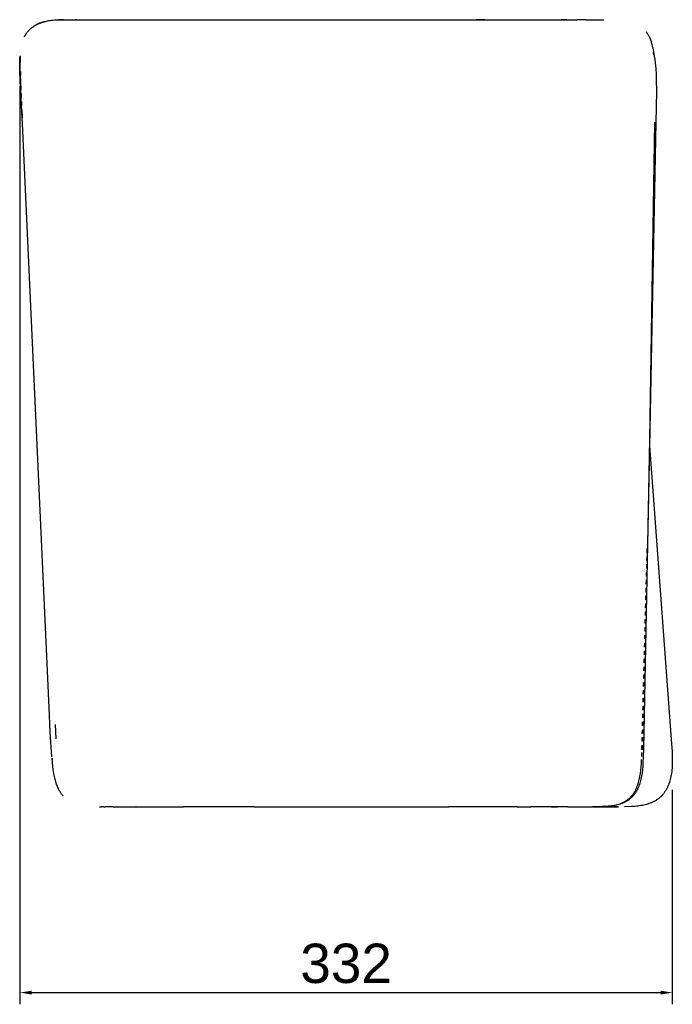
# Model space of a CAD drawing. Header units: millimetres. Extents: x -117 to 820, y 1734 to 2690.
# Tile 2 of 3: x 488 to 820, y 1734 to 2234. Entities that reach past the tile are written whole.
import ezdxf

# ---------------------------------------------------------------- set-up
doc = ezdxf.new("R2010")
doc.units = ezdxf.units.MM
doc.linetypes.add('Hidden', pattern=[4, 2, -2])
doc.layers.add('Make2D$Dim', color=7, linetype='Continuous', lineweight=13, true_color=0x0000bf)
doc.layers.add('Make2D$Hidden$Curves', color=7, linetype='Hidden', true_color=0x8c8c8c)
doc.layers.add('Make2D$Visible$Curves', color=7, linetype='Continuous', true_color=0x000000)
doc.styles.add('Millimeter Medium', font='Arial.ttf')
doc.dimstyles.new('Millimeter Medium', dxfattribs={"dimscale": 10, "dimtxt": 2, "dimasz": 0.594, "dimexe": 0.594, "dimexo": 1.485, "dimgap": 0.4752, "dimtad": 1, "dimtoh": 1, "dimdec": 0, "dimzin": 12, "dimdsep": 46, "dimtxsty": 'Millimeter Medium', "dimcen": 0.297, "dimadec": 1, "dimazin": 1, "dimtfac": 1, "dimtdec": 4, "dimtix": 1, "dimtofl": 0, "dimtmove": 1, "dimatfit": 3, "dimfxl": 0.594, "dimtolj": 1, "dimtzin": 1, "dimarcsym": 0})

# ---------------------------------------------------------------- blocks, each defined once
blk = doc.blocks.new('*D2')
at = {"layer": 'Defpoints', "color": 0}
for p in [(488.59, 2215.11), (820.37, 1857.53), (820.37, 1739.55)]:
    blk.add_point(p, dxfattribs=at)
at = {"layer": 'Make2D$Dim', "color": 0, "lineweight": -2}
for p, q in [((488.59, 2200.26), (488.59, 1733.61)), ((820.37, 1842.68), (820.37, 1733.61)), ((494.53, 1739.55), (814.43, 1739.55))]:
    blk.add_line(p, q, dxfattribs=at)
at = {"layer": 'Make2D$Dim', "color": 0}
for points in [[(494.53, 1740.54), (494.53, 1738.56), (488.59, 1739.55)], [(814.43, 1738.56), (814.43, 1740.54), (820.37, 1739.55)]]:
    blk.add_solid(points, dxfattribs=at)
at = {"layer": 'Make2D$Dim', "color": 0, "insert": (654.48, 1754.3), "char_height": 20, "attachment_point": 5, "style": 'Millimeter Medium'}
blk.add_mtext('\\A1;332', dxfattribs=at)

msp = doc.modelspace()

# ---------------------------------------------------------------- linework, layer by layer
at = {"layer": 'Make2D$Hidden$Curves', "color": 18, "lineweight": -3, "true_color": 0x000000}
for p, q in [((517.52, 2234), (516.8, 2234)), ((488.67, 2213.26), (488.62, 2210.93)), ((488.78, 2215.58), (488.67, 2213.26)), ((488.62, 2210.93), (488.63, 2208.61)), ((488.63, 2208.61), (488.72, 2206.28)), ((488.83, 2207.71), (488.85, 2204.07)), ((488.83, 2207.71), (488.83, 2207.71)), ((488.73, 2206.01), (488.77, 2204.95)), ((488.85, 2204.07), (488.98, 2200.43)), ((489.57, 2187.68), (488.86, 2203.83)), ((488.99, 2200.44), (489.47, 2189.88)), ((804.88, 1863.16), (807.67, 1967.28)), ((805.49, 1863.3), (807.67, 1967.27)), ((804.79, 1859.53), (804.88, 1863.16)), ((804.88, 1863.16), (805.49, 1863.3)), ((804.62, 1855.97), (804.79, 1859.53)), ((804.13, 1850.94), (804.34, 1852.57)), ((804.34, 1852.57), (804.5, 1854.25)), ((804.5, 1854.25), (804.62, 1855.97)), ((803.22, 1846.43), (803.4, 1847.14)), ((803.4, 1847.14), (803.58, 1847.87)), ((803.58, 1847.87), (803.74, 1848.61)), ((803.74, 1848.61), (803.88, 1849.37)), ((803.88, 1849.37), (804.01, 1850.15)), ((804.01, 1850.15), (804.13, 1850.94)), ((801.14, 1841.46), (801.3, 1841.73)), ((801.3, 1841.73), (801.46, 1842.01)), ((801.46, 1842.01), (801.61, 1842.29)), ((801.61, 1842.29), (801.76, 1842.58)), ((801.76, 1842.58), (801.9, 1842.87)), ((801.9, 1842.87), (802.04, 1843.17)), ((802.04, 1843.17), (802.31, 1843.79)), ((802.31, 1843.79), (802.56, 1844.42)), ((802.56, 1844.42), (802.8, 1845.07)), ((802.8, 1845.07), (803.01, 1845.74)), ((803.01, 1845.74), (803.22, 1846.43)), ((795.97, 1836.5), (796.24, 1836.64)), ((796.24, 1836.64), (796.5, 1836.8)), ((796.5, 1836.8), (796.75, 1836.95)), ((796.75, 1836.95), (797.01, 1837.11)), ((797.01, 1837.11), (797.25, 1837.28)), ((797.25, 1837.28), (797.5, 1837.45)), ((797.5, 1837.45), (797.74, 1837.63)), ((797.74, 1837.63), (797.97, 1837.81)), ((797.97, 1837.81), (798.2, 1838)), ((798.2, 1838), (798.43, 1838.19)), ((798.43, 1838.19), (798.65, 1838.39)), ((798.65, 1838.39), (798.87, 1838.6)), ((798.87, 1838.6), (799.08, 1838.81)), ((799.08, 1838.81), (799.29, 1839.02)), ((799.29, 1839.02), (799.5, 1839.24)), ((799.5, 1839.24), (799.7, 1839.47)), ((799.7, 1839.47), (799.89, 1839.7)), ((799.89, 1839.7), (800.08, 1839.93)), ((800.08, 1839.93), (800.27, 1840.17)), ((800.27, 1840.17), (800.45, 1840.42)), ((800.45, 1840.42), (800.63, 1840.67)), ((800.63, 1840.67), (800.81, 1840.93)), ((800.81, 1840.93), (800.98, 1841.19)), ((800.98, 1841.19), (801.14, 1841.46)), ((785.61, 1834.11), (787.07, 1834.2)), ((787.07, 1834.2), (787.79, 1834.27)), ((787.79, 1834.27), (788.49, 1834.35)), ((788.49, 1834.35), (789.19, 1834.44)), ((789.19, 1834.44), (789.87, 1834.54)), ((789.87, 1834.54), (790.55, 1834.66)), ((790.55, 1834.66), (791.21, 1834.8)), ((791.21, 1834.8), (791.85, 1834.95)), ((791.85, 1834.95), (792.49, 1835.11)), ((792.49, 1835.11), (793.1, 1835.3)), ((793.1, 1835.3), (793.71, 1835.5)), ((793.71, 1835.5), (794.01, 1835.61)), ((794.01, 1835.61), (794.3, 1835.72)), ((794.3, 1835.72), (794.59, 1835.84)), ((794.59, 1835.84), (794.87, 1835.96)), ((794.87, 1835.96), (795.15, 1836.09)), ((795.15, 1836.09), (795.43, 1836.22)), ((795.43, 1836.22), (795.7, 1836.36)), ((795.7, 1836.36), (795.97, 1836.5))]:
    msp.add_line(p, q, dxfattribs=at)
at = {"layer": 'Make2D$Visible$Curves', "color": 18, "lineweight": -3, "true_color": 0x000000}
for p, q in [((497.55, 2231.76), (497.96, 2231.95)), ((498.09, 2231.97), (497.58, 2231.75)), ((497.96, 2231.95), (498.38, 2232.13)), ((498.6, 2232.18), (498.09, 2231.97)), ((498.38, 2232.13), (498.83, 2232.31)), ((499.12, 2232.37), (498.6, 2232.18)), ((498.83, 2232.31), (499.3, 2232.48)), ((499.64, 2232.54), (499.12, 2232.37)), ((499.3, 2232.48), (499.79, 2232.65)), ((500.21, 2232.71), (499.64, 2232.54)), ((499.79, 2232.65), (500.37, 2232.84)), ((500.78, 2232.87), (500.21, 2232.71)), ((500.37, 2232.84), (500.96, 2233.01)), ((501.36, 2233.01), (500.78, 2232.87)), ((500.96, 2233.01), (501.57, 2233.16)), ((501.94, 2233.14), (501.36, 2233.01)), ((501.57, 2233.16), (502.19, 2233.31)), ((502.52, 2233.26), (501.94, 2233.14)), ((502.19, 2233.31), (502.81, 2233.43)), ((503.11, 2233.36), (502.52, 2233.26)), ((502.81, 2233.43), (503.45, 2233.55)), ((504.28, 2233.54), (503.11, 2233.36)), ((503.45, 2233.55), (504.08, 2233.65)), ((504.08, 2233.65), (504.72, 2233.74)), ((505.58, 2233.69), (504.28, 2233.54)), ((504.72, 2233.74), (505.55, 2233.83)), ((505.55, 2233.83), (506.13, 2233.88)), ((506.88, 2233.8), (505.58, 2233.69)), ((506.13, 2233.88), (506.74, 2233.92)), ((506.74, 2233.92), (507.99, 2233.99)), ((508.18, 2233.88), (506.88, 2233.8)), ((507.99, 2233.99), (509.23, 2234.02)), ((510.84, 2233.97), (508.18, 2233.88)), ((509.23, 2234.02), (516.8, 2234)), ((512.78, 2233.99), (513.24, 2234)), ((513.6, 2234), (514.99, 2234)), ((516.8, 2234), (517.93, 2234)), ((517.93, 2234), (518.16, 2234)), ((518.16, 2234), (518.61, 2234)), ((518.61, 2234), (526.85, 2234)), ((526.85, 2234), (540, 2234)), ((540, 2234), (567.34, 2234)), ((567.34, 2234), (584.49, 2234)), ((584.49, 2234), (600.38, 2234)), ((600.38, 2234), (632.57, 2234)), ((632.57, 2234), (680.78, 2234)), ((680.78, 2234), (708.42, 2234)), ((708.42, 2234), (711.99, 2234)), ((711.99, 2234), (720.68, 2234)), ((720.68, 2234), (724.95, 2234)), ((724.95, 2234), (720.68, 2234)), ((724.95, 2234), (740.7, 2234)), ((740.7, 2234), (758.85, 2234)), ((758.85, 2234), (761.85, 2234)), ((761.85, 2234), (771.87, 2234)), ((766.79, 2233.98), (763.8, 2234)), ((765.34, 2234), (766.79, 2233.98)), ((772.09, 2234), (771.87, 2234)), ((776.62, 2234), (772.09, 2234)), ((776.62, 2234), (776.64, 2234)), ((776.64, 2234), (777.53, 2234)), ((777.53, 2234), (784.73, 2234)), ((784.73, 2234), (785.62, 2234)), ((491.6, 2226.56), (491.85, 2226.94)), ((491.85, 2226.94), (492.11, 2227.31)), ((492.11, 2227.31), (492.37, 2227.68)), ((492.37, 2227.68), (492.65, 2228.03)), ((492.65, 2228.03), (492.86, 2228.27)), ((492.86, 2228.27), (493.06, 2228.5)), ((493.06, 2228.5), (493.27, 2228.72)), ((493.27, 2228.72), (493.47, 2228.94)), ((493.47, 2228.94), (493.69, 2229.15)), ((493.69, 2229.15), (493.9, 2229.35)), ((493.9, 2229.35), (494.12, 2229.54)), ((494.12, 2229.54), (494.34, 2229.74)), ((494.34, 2229.74), (494.51, 2229.87)), ((494.51, 2229.87), (494.69, 2230.01)), ((494.69, 2230.01), (495.06, 2230.29)), ((495.06, 2230.29), (495.43, 2230.55)), ((495.43, 2230.55), (495.76, 2230.77)), ((495.72, 2230.74), (495.44, 2230.56)), ((495.94, 2230.88), (495.72, 2230.74)), ((495.76, 2230.77), (496.06, 2230.96)), ((496.16, 2231.01), (495.94, 2230.88)), ((496.06, 2230.96), (496.43, 2231.17)), ((496.64, 2231.28), (496.16, 2231.01)), ((496.43, 2231.17), (496.79, 2231.38)), ((497.12, 2231.53), (496.64, 2231.28)), ((496.79, 2231.38), (497.17, 2231.57)), ((497.36, 2231.65), (497.12, 2231.53)), ((497.17, 2231.57), (497.55, 2231.76)), ((497.58, 2231.75), (497.36, 2231.65)), ((807.15, 2227.84), (807.28, 2227.65)), ((807.28, 2227.65), (807.41, 2227.46)), ((807.41, 2227.46), (807.66, 2227.07)), ((807.66, 2227.07), (807.9, 2226.66)), ((490.94, 2225.38), (491.15, 2225.78)), ((491.15, 2225.78), (491.37, 2226.17)), ((491.37, 2226.17), (491.6, 2226.56)), ((807.9, 2226.66), (808.12, 2226.26)), ((808.12, 2226.26), (808.34, 2225.85)), ((808.34, 2225.85), (808.53, 2225.46)), ((808.53, 2225.46), (808.71, 2225.07)), ((808.71, 2225.07), (808.87, 2224.7)), ((808.87, 2224.7), (809.07, 2224.22)), ((809.07, 2224.22), (809.23, 2223.79)), ((809.23, 2223.79), (809.39, 2223.36)), ((809.39, 2223.36), (809.54, 2222.93)), ((809.54, 2222.93), (809.68, 2222.49)), ((809.68, 2222.49), (809.81, 2222.04)), ((809.81, 2222.04), (809.94, 2221.58)), ((809.94, 2221.58), (810.19, 2220.6)), ((810.19, 2220.6), (810.42, 2219.6)), ((810.42, 2219.6), (810.6, 2218.68)), ((810.6, 2218.68), (810.76, 2217.75)), ((810.76, 2217.75), (810.97, 2216.37)), ((810.8, 2217.4), (811.16, 2215.46)), ((811, 2216.16), (810.8, 2217.4)), ((488.51, 2213.38), (488.48, 2211.64)), ((488.48, 2209.59), (488.49, 2212.35)), ((488.49, 2212.35), (488.59, 2215.11)), ((488.59, 2215.11), (488.51, 2213.38)), ((810.97, 2216.37), (811, 2216.16)), ((811.16, 2215.46), (811.43, 2213.8)), ((811.43, 2213.8), (811.64, 2212.16)), ((811.64, 2212.16), (811.81, 2210.58)), ((488.48, 2211.64), (488.49, 2209.91)), ((488.55, 2206.83), (488.48, 2209.59)), ((488.7, 2204.07), (488.55, 2206.83)), ((811.81, 2210.58), (811.93, 2209.02)), ((811.93, 2209.02), (812.08, 2206.38)), ((488.93, 2199.64), (488.7, 2204.07)), ((488.72, 2206.01), (488.73, 2206.28)), ((488.73, 2206.01), (488.78, 2203)), ((488.77, 2204.95), (488.78, 2204.79)), ((489.77, 2184.17), (488.78, 2203)), ((488.78, 2203), (488.86, 2201.02)), ((812.08, 2206.38), (812.18, 2203.67)), ((812.18, 2203.67), (812.26, 2197.37)), ((488.86, 2201.03), (488.93, 2199.59)), ((488.93, 2199.59), (488.93, 2199.64)), ((812.26, 2197.37), (812, 2181.87)), ((489.55, 2188.17), (489.77, 2184.17)), ((489.88, 2181.02), (489.57, 2187.68)), ((811.87, 2181.82), (807.67, 1967.37)), ((812, 2181.87), (808.71, 2017.02)), ((811.34, 2181.99), (808.78, 2020.64)), ((503.48, 1884.39), (489.88, 2181.02)), ((808.71, 2017.02), (807.67, 1967.37)), ((808.72, 2017.46), (819.97, 1866.02)), ((807.67, 1967.27), (805.68, 1863.28)), ((807.67, 1967.27), (807.67, 1967.37)), ((504.05, 1871.84), (503.48, 1884.39)), ((504.89, 1859.31), (504.05, 1871.84)), ((507.09, 1868.47), (506.73, 1875.82)), ((506.73, 1875.82), (506.73, 1875.8)), ((805.49, 1863.28), (805.49, 1863.3)), ((805.49, 1863.28), (805.68, 1863.28)), ((805.68, 1863.28), (805.59, 1859.67)), ((819.97, 1866.02), (820.23, 1862.11)), ((820.23, 1862.11), (820.32, 1860.21)), ((505.05, 1857.87), (504.96, 1858.71)), ((504.98, 1858.61), (505.05, 1857.87)), ((504.98, 1858.56), (504.98, 1858.61)), ((505.35, 1854.65), (504.98, 1858.56)), ((805.59, 1859.67), (805.44, 1856.14)), ((820.32, 1860.21), (820.37, 1858.21)), ((820.37, 1858.21), (820.36, 1856.38)), ((505.58, 1852.8), (505.35, 1854.65)), ((505.7, 1852.02), (505.58, 1852.8)), ((505.92, 1850.68), (505.7, 1852.02)), ((805.16, 1852.76), (804.96, 1851.13)), ((805.32, 1854.43), (805.16, 1852.76)), ((805.44, 1856.14), (805.32, 1854.43)), ((820.05, 1851.86), (819.93, 1850.97)), ((820.15, 1852.76), (820.05, 1851.86)), ((820.23, 1853.66), (820.15, 1852.76)), ((820.29, 1854.56), (820.23, 1853.66)), ((820.34, 1855.47), (820.29, 1854.56)), ((820.36, 1856.38), (820.34, 1855.47)), ((506.18, 1849.33), (505.92, 1850.68)), ((506.47, 1848.09), (506.18, 1849.33)), ((506.63, 1847.47), (506.47, 1848.09)), ((506.79, 1846.87), (506.63, 1847.47)), ((507.08, 1845.94), (506.79, 1846.87)), ((804.06, 1846.64), (803.85, 1845.95)), ((804.24, 1847.34), (804.06, 1846.64)), ((804.41, 1848.07), (804.24, 1847.34)), ((804.57, 1848.81), (804.41, 1848.07)), ((804.72, 1849.57), (804.57, 1848.81)), ((804.85, 1850.35), (804.72, 1849.57)), ((804.96, 1851.13), (804.85, 1850.35)), ((819.11, 1847.18), (818.88, 1846.45)), ((819.31, 1847.92), (819.11, 1847.18)), ((819.49, 1848.67), (819.31, 1847.92)), ((819.66, 1849.43), (819.49, 1848.67)), ((819.8, 1850.2), (819.66, 1849.43)), ((819.93, 1850.97), (819.8, 1850.2)), ((507.23, 1845.48), (507.08, 1845.94)), ((507.4, 1845.01), (507.23, 1845.48)), ((507.63, 1844.42), (507.4, 1845.01)), ((507.87, 1843.82), (507.63, 1844.42)), ((508.14, 1843.24), (507.87, 1843.82)), ((508.42, 1842.66), (508.14, 1843.24)), ((508.62, 1842.28), (508.42, 1842.66)), ((508.82, 1841.93), (508.62, 1842.28)), ((509.01, 1841.6), (508.82, 1841.93)), ((509.2, 1841.29), (509.01, 1841.6)), ((801.98, 1841.65), (801.82, 1841.38)), ((802.14, 1841.92), (801.98, 1841.65)), ((802.3, 1842.2), (802.14, 1841.92)), ((802.45, 1842.49), (802.3, 1842.2)), ((802.6, 1842.78), (802.45, 1842.49)), ((802.74, 1843.07), (802.6, 1842.78)), ((802.88, 1843.37), (802.74, 1843.07)), ((803.15, 1843.99), (802.88, 1843.37)), ((803.4, 1844.62), (803.15, 1843.99)), ((803.64, 1845.27), (803.4, 1844.62)), ((803.85, 1845.95), (803.64, 1845.27)), ((816.65, 1841.73), (816.45, 1841.43)), ((816.84, 1842.02), (816.65, 1841.73)), ((817.03, 1842.32), (816.84, 1842.02)), ((817.2, 1842.62), (817.03, 1842.32)), ((817.37, 1842.93), (817.2, 1842.62)), ((817.54, 1843.23), (817.37, 1842.93)), ((817.7, 1843.54), (817.54, 1843.23)), ((817.85, 1843.86), (817.7, 1843.54)), ((818, 1844.17), (817.85, 1843.86)), ((818.27, 1844.81), (818, 1844.17)), ((818.36, 1845.02), (818.27, 1844.81)), ((818.63, 1845.73), (818.36, 1845.02)), ((818.88, 1846.45), (818.63, 1845.73)), ((509.4, 1840.99), (509.2, 1841.29)), ((509.6, 1840.69), (509.4, 1840.99)), ((509.82, 1840.4), (509.6, 1840.69)), ((510.05, 1840.09), (509.82, 1840.4)), ((510.35, 1839.72), (510.05, 1840.09)), ((510.51, 1839.53), (510.35, 1839.72)), ((510.67, 1839.35), (510.51, 1839.53)), ((796.78, 1836.63), (796.51, 1836.49)), ((797.04, 1836.78), (796.78, 1836.63)), ((797.31, 1836.94), (797.04, 1836.78)), ((797.57, 1837.1), (797.31, 1836.94)), ((797.82, 1837.26), (797.57, 1837.1)), ((798.07, 1837.43), (797.82, 1837.26)), ((798.32, 1837.61), (798.07, 1837.43)), ((798.56, 1837.79), (798.32, 1837.61)), ((798.79, 1837.97), (798.56, 1837.79)), ((799.03, 1838.16), (798.79, 1837.97)), ((799.26, 1838.36), (799.03, 1838.16)), ((799.48, 1838.56), (799.26, 1838.36)), ((799.7, 1838.77), (799.48, 1838.56)), ((799.91, 1838.98), (799.7, 1838.77)), ((800.12, 1839.19), (799.91, 1838.98)), ((800.33, 1839.42), (800.12, 1839.19)), ((800.53, 1839.64), (800.33, 1839.42)), ((800.73, 1839.88), (800.53, 1839.64)), ((800.92, 1840.11), (800.73, 1839.88)), ((801.11, 1840.36), (800.92, 1840.11)), ((801.29, 1840.6), (801.11, 1840.36)), ((801.47, 1840.86), (801.29, 1840.6)), ((801.65, 1841.12), (801.47, 1840.86)), ((801.82, 1841.38), (801.65, 1841.12)), ((810.96, 1836.62), (810.66, 1836.47)), ((811.22, 1836.76), (810.96, 1836.62)), ((811.52, 1836.92), (811.22, 1836.76)), ((811.82, 1837.09), (811.52, 1836.92)), ((812.11, 1837.27), (811.82, 1837.09)), ((812.39, 1837.45), (812.11, 1837.27)), ((812.67, 1837.63), (812.39, 1837.45)), ((812.94, 1837.82), (812.67, 1837.63)), ((813.2, 1838.02), (812.94, 1837.82)), ((813.46, 1838.22), (813.2, 1838.02)), ((813.72, 1838.43), (813.46, 1838.22)), ((813.97, 1838.64), (813.72, 1838.43)), ((814.21, 1838.86), (813.97, 1838.64)), ((814.45, 1839.08), (814.21, 1838.86)), ((814.69, 1839.31), (814.45, 1839.08)), ((814.92, 1839.54), (814.69, 1839.31)), ((815.14, 1839.78), (814.92, 1839.54)), ((815.36, 1840.03), (815.14, 1839.78)), ((815.59, 1840.3), (815.36, 1840.03)), ((815.82, 1840.58), (815.59, 1840.3)), ((816.04, 1840.86), (815.82, 1840.58)), ((816.25, 1841.14), (816.04, 1840.86)), ((816.45, 1841.43), (816.25, 1841.14)), ((529.14, 1834), (529.96, 1834)), ((531.2, 1834), (529.96, 1834)), ((531.2, 1834), (532.01, 1834)), ((533.24, 1834), (532.01, 1834)), ((533.47, 1834), (533.24, 1834)), ((533.87, 1834), (533.48, 1834)), ((535.56, 1834), (533.87, 1834)), ((535.96, 1834), (535.56, 1834)), ((535.96, 1834), (547.54, 1834)), ((547.6, 1834), (547.54, 1834)), ((547.65, 1834), (547.61, 1834)), ((547.65, 1834), (571.71, 1834)), ((589.81, 1834), (571.71, 1834)), ((607.76, 1834), (589.81, 1834)), ((607.76, 1834), (647.33, 1834)), ((647.33, 1834), (674.42, 1834)), ((674.42, 1834), (706.57, 1834)), ((721.01, 1834), (706.57, 1834)), ((721.01, 1834), (709.67, 1834)), ((724.36, 1834), (721.01, 1834)), ((741.47, 1834), (724.36, 1834)), ((741.47, 1834), (748.36, 1834)), ((758.89, 1834), (748.36, 1834)), ((762.1, 1834.01), (751.54, 1834)), ((758.89, 1834), (762.04, 1834.01)), ((766.41, 1834), (761.28, 1834)), ((767.26, 1834), (766.41, 1834)), ((767.26, 1834), (779.53, 1834)), ((779.72, 1834), (779.53, 1834)), ((779.59, 1834), (779.62, 1834)), ((779.62, 1834), (779.59, 1834)), ((782.62, 1834.01), (779.62, 1834)), ((779.71, 1834), (779.62, 1834)), ((779.62, 1834), (779.72, 1834)), ((779.72, 1834), (779.72, 1834)), ((783.2, 1834.02), (780.06, 1834)), ((780.06, 1834), (792.86, 1834)), ((792.86, 1834), (780.06, 1834)), ((785.61, 1834.11), (782.62, 1834.01)), ((784.75, 1834.06), (783.2, 1834.02)), ((786.27, 1834.13), (784.75, 1834.06)), ((787.75, 1834.24), (786.27, 1834.13)), ((788.48, 1834.31), (787.75, 1834.24)), ((789.2, 1834.4), (788.48, 1834.31)), ((789.91, 1834.49), (789.2, 1834.4)), ((790.6, 1834.61), (789.91, 1834.49)), ((791.29, 1834.73), (790.6, 1834.61)), ((791.96, 1834.87), (791.29, 1834.73)), ((792.61, 1835.03), (791.96, 1834.87)), ((793.25, 1835.2), (792.61, 1835.03)), ((792.86, 1834), (793.05, 1834)), ((793.88, 1835.4), (793.25, 1835.2)), ((794.49, 1835.61), (793.88, 1835.4)), ((794.79, 1835.72), (794.49, 1835.61)), ((795.09, 1835.83), (794.79, 1835.72)), ((795.38, 1835.95), (795.09, 1835.83)), ((795.67, 1836.08), (795.38, 1835.95)), ((795.95, 1836.21), (795.67, 1836.08)), ((796.23, 1836.35), (795.95, 1836.21)), ((799.68, 1834.12), (796.1, 1834.01)), ((796.51, 1836.49), (796.23, 1836.35)), ((801.29, 1834.22), (799.68, 1834.12)), ((802.1, 1834.3), (801.29, 1834.22)), ((802.91, 1834.39), (802.1, 1834.3)), ((803.67, 1834.48), (802.91, 1834.39)), ((804.42, 1834.6), (803.67, 1834.48)), ((805.17, 1834.73), (804.42, 1834.6)), ((805.93, 1834.88), (805.17, 1834.73)), ((806.57, 1835.03), (805.93, 1834.88)), ((807.21, 1835.2), (806.57, 1835.03)), ((807.85, 1835.38), (807.21, 1835.2)), ((808.49, 1835.59), (807.85, 1835.38)), ((809.13, 1835.81), (808.49, 1835.59)), ((809.44, 1835.93), (809.13, 1835.81)), ((809.75, 1836.06), (809.44, 1835.93)), ((810.06, 1836.19), (809.75, 1836.06)), ((810.36, 1836.33), (810.06, 1836.19)), ((810.66, 1836.47), (810.36, 1836.33))]:
    msp.add_line(p, q, dxfattribs=at)

# ---------------------------------------------------------------- dimensions: what is measured, and where the dimension line sits
at = {"layer": 'Make2D$Dim'}
dim = msp.add_linear_dim(base=(820.37, 1739.55), p1=(488.59, 2215.11), p2=(820.37, 1857.53), dimstyle='Millimeter Medium', override={"dimscale": 10, "dimtxt": 2, "dimasz": 0.594, "dimexe": 0.594, "dimexo": 1.485, "dimgap": 0.4752, "dimtad": 1, "dimtih": 0, "dimtoh": 0, "dimdec": 0, "dimlfac": 1, "dimzin": 12, "dimtxsty": 'Millimeter Medium', "dimsah": 0, "dimcen": 0.297, "dimadec": 1, "dimazin": 1, "dimtix": 0, "dimtmove": 0, "dimfxl": 0.594, "dimtzin": 1}, dxfattribs=at)
dim.commit()
dim.dimension.update_dxf_attribs({"geometry": '*D2', "text_midpoint": (654.48, 1754.3)})

doc.saveas('drawing.dxf')
